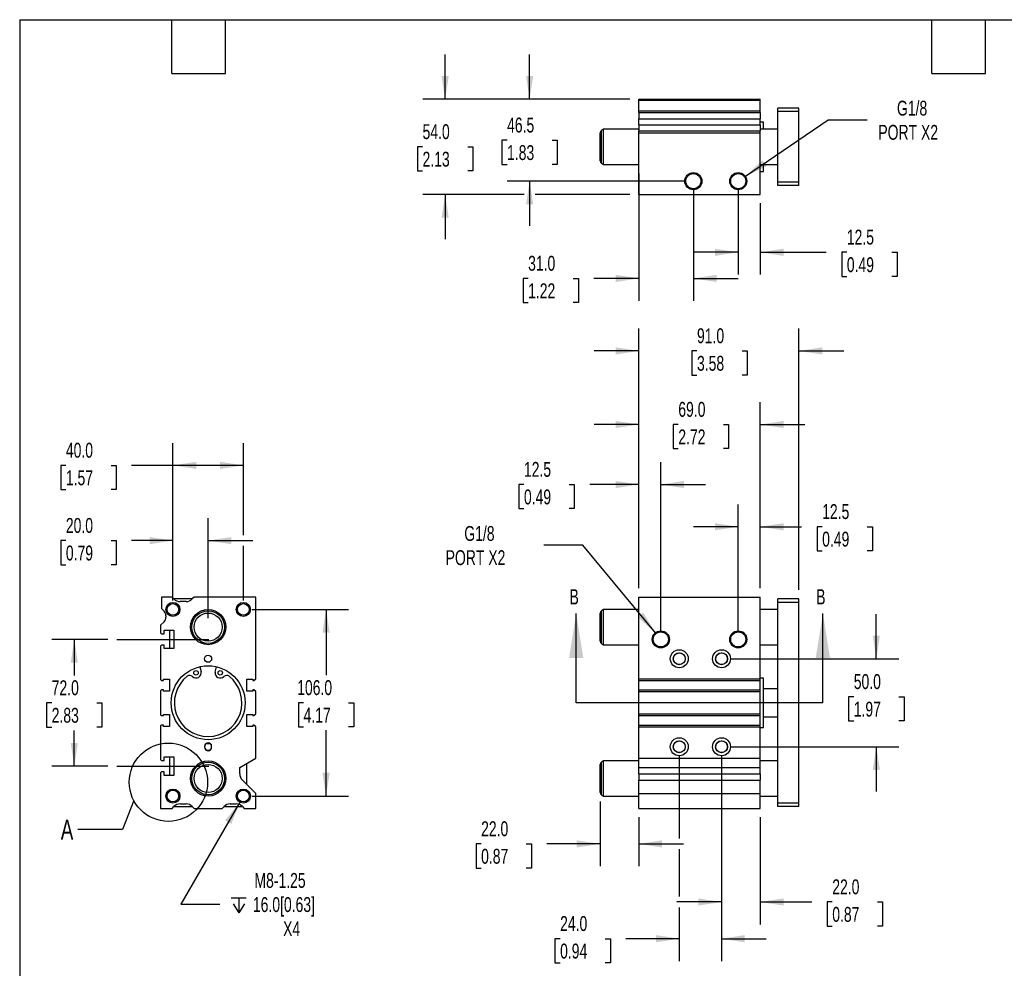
# Model space of a CAD drawing. Header units: millimetres. Extents: x 25 to 1092, y 25 to 838.
# Tile 2 of 5: x 25 to 585, y 299 to 838. Entities that reach past the tile are written whole.
import ezdxf

# ---------------------------------------------------------------- set-up
doc = ezdxf.new("R2010")
doc.units = ezdxf.units.MM
doc.header["$LTSCALE"] = 4
doc.linetypes.add('SLD-Center', pattern=[19.05, 15.24, -1.27, 1.27, -1.27])
doc.linetypes.add('SLD-Solid', pattern=[0])
doc.layers.add('CENTER', color=40, linetype='SLD-Center')
doc.layers.add('DIMENSIONS', color=140, linetype='SLD-Solid', lineweight=25)
doc.layers.add('TEXT', color=140, linetype='SLD-Solid', lineweight=25)
doc.styles.add('SLDTEXTSTYLE0', font='TXT', dxfattribs={"width": 0.7})
doc.dimstyles.new('SLDDIMSTYLE0', dxfattribs={"dimtxt": 8.632031, "dimasz": 13.208, "dimexe": 0, "dimexo": 0.0625, "dimgap": 2.158008, "dimtad": 0, "dimtih": 1, "dimtoh": 1, "dimrnd": 1e-09, "dimzin": 12, "dimdsep": 46, "dimtxsty": 'SLDTEXTSTYLE0', "dimsah": 1, "dimcen": 0.09, "dimadec": 0, "dimazin": 3, "dimtfac": 1, "dimtmove": 0, "dimatfit": 0, "dimfxl": 0, "dimfrac": 2, "dimtolj": 1, "dimtzin": 12, "dimarcsym": 0})
doc.dimstyles.new('SLDDIMSTYLE1', dxfattribs={"dimtxt": 8.632031, "dimasz": 13.208, "dimexe": 0, "dimexo": 0.0625, "dimgap": 2.158008, "dimtad": 0, "dimtih": 1, "dimtoh": 1, "dimrnd": 1e-09, "dimzin": 12, "dimdsep": 46, "dimtxsty": 'SLDTEXTSTYLE0', "dimsah": 1, "dimcen": 0, "dimadec": 0, "dimazin": 3, "dimtfac": 1, "dimtofl": 0, "dimtmove": 0, "dimatfit": 3, "dimfxl": 0, "dimfrac": 2, "dimtolj": 1, "dimtzin": 12, "dimarcsym": 0})
doc.dimstyles.new('SLDDIMSTYLE2', dxfattribs={"dimtxt": 8.632031, "dimasz": 13.208, "dimexe": 0, "dimexo": 0.0625, "dimgap": 2.158008, "dimtad": 0, "dimtih": 1, "dimtoh": 1, "dimrnd": 1e-09, "dimzin": 4, "dimdsep": 46, "dimtxsty": 'SLDTEXTSTYLE0', "dimsah": 1, "dimcen": 0.09, "dimadec": 0, "dimazin": 1, "dimtfac": 1, "dimtmove": 0, "dimatfit": 0, "dimfxl": 0, "dimfrac": 2, "dimtolj": 1, "dimtzin": 12, "dimarcsym": 0})
doc.dimstyles.new('SLDDIMSTYLE3', dxfattribs={"dimtxt": 8.632031, "dimasz": 13.208, "dimexe": 0, "dimexo": 0.0625, "dimgap": 2.158008, "dimtad": 0, "dimtih": 1, "dimtoh": 1, "dimrnd": 1e-09, "dimzin": 4, "dimdsep": 46, "dimtxsty": 'SLDTEXTSTYLE0', "dimsah": 1, "dimcen": 0.09, "dimadec": 0, "dimazin": 1, "dimtfac": 1, "dimtofl": 0, "dimtmove": 0, "dimatfit": 3, "dimfxl": 0, "dimfrac": 2, "dimtolj": 1, "dimtzin": 12, "dimarcsym": 0})
doc.dimstyles.new('SLDDIMSTYLE5', dxfattribs={"dimtxt": 0.18, "dimasz": 13.208, "dimexe": 0, "dimexo": 0.0625, "dimgap": 0, "dimtad": 0, "dimtih": 1, "dimtoh": 1, "dimdec": 0, "dimrnd": 1e-09, "dimzin": 0, "dimdsep": 46, "dimtxsty": 'Standard', "dimblk1": 'NONE', "dimblk2": 'NONE', "dimsah": 1, "dimcen": 0.09, "dimadec": 0, "dimazin": 0, "dimtfac": 13.208, "dimtdec": 0, "dimtofl": 0, "dimtmove": 0, "dimatfit": 3, "dimldrblk": 'NONE', "dimfxl": 0, "dimfrac": 2, "dimtolj": 1, "dimtzin": 0, "dimarcsym": 0})

# ---------------------------------------------------------------- blocks, each defined once
blk = doc.blocks.new('_D')
at = {"layer": 'DIMENSIONS'}
for p, q in [((377.08, 515.19), (377.08, 586.81)), ((389.58, 491.19), (389.58, 586.81)), ((311.84, 574.11), (308.94, 574.11)), ((308.94, 574.11), (308.94, 560.4)), ((337.49, 574.11), (340.39, 574.11)), ((340.39, 574.11), (340.39, 560.4)), ((377.08, 574.11), (349.18, 574.11)), ((389.58, 574.11), (414.98, 574.11)), ((308.94, 560.4), (311.84, 560.4)), ((340.39, 560.4), (337.49, 560.4))]:
    blk.add_line(p, q, dxfattribs=at)
for points in [[(377.08, 574.11), (363.87, 576.15), (363.87, 572.08)], [(389.58, 574.11), (402.79, 572.08), (402.79, 576.15)]]:
    blk.add_solid(points, dxfattribs=at)
at = {"layer": 'DIMENSIONS', "char_height": 8.467, "attachment_point": 1, "style": 'SLDTEXTSTYLE0'}
for s, insert in [('12.5', (311.84, 586.96)), ('0.49', (311.84, 571.31))]:
    blk.add_mtext(s, dxfattribs=dict(at, insert=insert))
blk = doc.blocks.new('_D_1')
at = {"layer": 'DIMENSIONS'}
for p, q in [((345.34, 539.61), (323.11, 539.61)), ((386.48, 489.86), (345.34, 539.61))]:
    blk.add_line(p, q, dxfattribs=at)
blk.add_solid([(386.48, 489.86), (379.63, 501.34), (376.5, 498.74)], dxfattribs=at)
at = {"layer": 'DIMENSIONS', "char_height": 8.467, "attachment_point": 1, "style": 'SLDTEXTSTYLE0'}
for s, insert in [('G1/8', (277.95, 550.52)), ('PORT X2', (267.37, 536.8))]:
    blk.add_mtext(s, dxfattribs=dict(at, insert=insert))
blk = doc.blocks.new('_D_2')
at = {"layer": 'DIMENSIONS'}
for p, q in [((433.58, 491.19), (433.58, 562.81)), ((446.08, 515.19), (446.08, 562.81)), ((433.58, 550.11), (408.18, 550.11)), ((446.08, 550.11), (469.55, 550.11)), ((481.24, 550.11), (478.34, 550.11)), ((478.34, 550.11), (478.34, 536.4)), ((506.89, 550.11), (509.79, 550.11)), ((509.79, 550.11), (509.79, 536.4)), ((478.34, 536.4), (481.24, 536.4)), ((509.79, 536.4), (506.89, 536.4))]:
    blk.add_line(p, q, dxfattribs=at)
for points in [[(433.58, 550.11), (420.37, 552.15), (420.37, 548.08)], [(446.08, 550.11), (459.29, 548.08), (459.29, 552.15)]]:
    blk.add_solid(points, dxfattribs=at)
at = {"layer": 'DIMENSIONS', "char_height": 8.467, "attachment_point": 1, "style": 'SLDTEXTSTYLE0'}
for s, insert in [('12.5', (481.24, 562.96)), ('0.49', (481.24, 547.31))]:
    blk.add_mtext(s, dxfattribs=dict(at, insert=insert))
blk = doc.blocks.new('_D_3')
at = {"layer": 'DIMENSIONS'}
for p, q in [((377.08, 515.19), (377.08, 620.9)), ((446.08, 515.19), (446.08, 620.9)), ((377.08, 608.2), (351.68, 608.2)), ((399.53, 608.2), (396.63, 608.2)), ((396.63, 608.2), (396.63, 594.48)), ((425.18, 608.2), (428.08, 608.2)), ((428.08, 608.2), (428.08, 594.48)), ((446.08, 608.2), (471.48, 608.2)), ((396.63, 594.48), (399.53, 594.48)), ((428.08, 594.48), (425.18, 594.48))]:
    blk.add_line(p, q, dxfattribs=at)
for points in [[(377.08, 608.2), (363.87, 610.23), (363.87, 606.17)], [(446.08, 608.2), (459.29, 606.17), (459.29, 610.23)]]:
    blk.add_solid(points, dxfattribs=at)
at = {"layer": 'DIMENSIONS', "char_height": 8.467, "attachment_point": 1, "style": 'SLDTEXTSTYLE0'}
for s, insert in [('69.0', (399.53, 621.04)), ('2.72', (399.53, 605.39))]:
    blk.add_mtext(s, dxfattribs=dict(at, insert=insert))
blk = doc.blocks.new('_D_4')
at = {"layer": 'DIMENSIONS'}
for p, q in [((377.08, 515.19), (377.08, 662.71)), ((468.08, 514.19), (468.08, 662.71)), ((377.08, 650.01), (351.68, 650.01)), ((410.14, 650.01), (407.24, 650.01)), ((407.24, 650.01), (407.24, 636.29)), ((435.79, 650.01), (438.69, 650.01)), ((438.69, 650.01), (438.69, 636.29)), ((468.08, 650.01), (493.48, 650.01)), ((407.24, 636.29), (410.14, 636.29)), ((438.69, 636.29), (435.79, 636.29))]:
    blk.add_line(p, q, dxfattribs=at)
for points in [[(377.08, 650.01), (363.87, 652.05), (363.87, 647.98)], [(468.08, 650.01), (481.29, 647.98), (481.29, 652.05)]]:
    blk.add_solid(points, dxfattribs=at)
at = {"layer": 'DIMENSIONS', "char_height": 8.467, "attachment_point": 1, "style": 'SLDTEXTSTYLE0'}
for s, insert in [('91.0', (410.14, 662.86)), ('3.58', (410.14, 647.21))]:
    blk.add_mtext(s, dxfattribs=dict(at, insert=insert))
blk = doc.blocks.new('_D_5')
at = {"layer": 'DIMENSIONS'}
for p, q in [((355.08, 394.06), (355.08, 357.23)), ((377.08, 385.03), (377.08, 357.23)), ((287.51, 369.93), (284.61, 369.93)), ((284.61, 369.93), (284.61, 356.21)), ((313.16, 369.93), (316.06, 369.93)), ((316.06, 369.93), (316.06, 356.21)), ((355.08, 369.93), (324.86, 369.93)), ((377.08, 369.93), (402.48, 369.93)), ((284.61, 356.21), (287.51, 356.21)), ((316.06, 356.21), (313.16, 356.21))]:
    blk.add_line(p, q, dxfattribs=at)
for points in [[(355.08, 369.93), (341.87, 371.96), (341.87, 367.9)], [(377.08, 369.93), (390.29, 367.9), (390.29, 371.96)]]:
    blk.add_solid(points, dxfattribs=at)
at = {"layer": 'DIMENSIONS', "char_height": 8.467, "attachment_point": 1, "style": 'SLDTEXTSTYLE0'}
for s, insert in [('22.0', (287.51, 382.77)), ('0.87', (287.51, 367.12))]:
    blk.add_mtext(s, dxfattribs=dict(at, insert=insert))
blk = doc.blocks.new('_D_6')
at = {"layer": 'DIMENSIONS'}
for p, q in [((400.08, 420.03), (400.08, 372.98)), ((424.08, 420.03), (424.08, 303.37)), ((400.08, 366.88), (400.08, 339.97)), ((400.08, 333.87), (400.08, 303.37)), ((332.38, 316.07), (329.48, 316.07)), ((329.48, 316.07), (329.48, 302.36)), ((358.03, 316.07), (360.93, 316.07)), ((360.93, 316.07), (360.93, 302.36)), ((400.08, 316.07), (369.72, 316.07)), ((424.08, 316.07), (449.48, 316.07)), ((329.48, 302.36), (332.38, 302.36)), ((360.93, 302.36), (358.03, 302.36))]:
    blk.add_line(p, q, dxfattribs=at)
for points in [[(400.08, 316.07), (386.87, 318.11), (386.87, 314.04)], [(424.08, 316.07), (437.29, 314.04), (437.29, 318.11)]]:
    blk.add_solid(points, dxfattribs=at)
at = {"layer": 'DIMENSIONS', "char_height": 8.467, "attachment_point": 1, "style": 'SLDTEXTSTYLE0'}
for s, insert in [('24.0', (332.38, 328.92)), ('0.94', (332.38, 313.27))]:
    blk.add_mtext(s, dxfattribs=dict(at, insert=insert))
blk = doc.blocks.new('_D_7')
at = {"layer": 'DIMENSIONS'}
for p, q in [((424.08, 420.03), (424.08, 324.22)), ((446.08, 385.03), (446.08, 324.22)), ((424.08, 336.92), (398.68, 336.92)), ((446.08, 336.92), (475.28, 336.92)), ((486.98, 336.92), (484.08, 336.92)), ((484.08, 336.92), (484.08, 323.2)), ((512.63, 336.92), (515.53, 336.92)), ((515.53, 336.92), (515.53, 323.2)), ((484.08, 323.2), (486.98, 323.2)), ((515.53, 323.2), (512.63, 323.2))]:
    blk.add_line(p, q, dxfattribs=at)
for points in [[(424.08, 336.92), (410.87, 338.95), (410.87, 334.89)], [(446.08, 336.92), (459.29, 334.89), (459.29, 338.95)]]:
    blk.add_solid(points, dxfattribs=at)
at = {"layer": 'DIMENSIONS', "char_height": 8.467, "attachment_point": 1, "style": 'SLDTEXTSTYLE0'}
for s, insert in [('22.0', (486.98, 349.77)), ('0.87', (486.98, 334.12))]:
    blk.add_mtext(s, dxfattribs=dict(at, insert=insert))
blk = doc.blocks.new('_D_8')
at = {"layer": 'DIMENSIONS'}
for p, q in [((512.01, 475.11), (512.01, 500.51)), ((429.16, 475.11), (524.71, 475.11)), ((499.19, 453.52), (496.29, 453.52)), ((496.29, 453.52), (496.29, 439.8)), ((524.84, 453.52), (527.74, 453.52)), ((527.74, 453.52), (527.74, 439.8)), ((496.29, 439.8), (499.19, 439.8)), ((527.74, 439.8), (524.84, 439.8)), ((429.16, 425.11), (524.71, 425.11)), ((512.01, 425.11), (512.01, 399.71))]:
    blk.add_line(p, q, dxfattribs=at)
for points in [[(512.01, 475.11), (514.04, 488.32), (509.98, 488.32)], [(512.01, 425.11), (509.98, 411.91), (514.04, 411.91)]]:
    blk.add_solid(points, dxfattribs=at)
at = {"layer": 'DIMENSIONS', "char_height": 8.467, "attachment_point": 1, "style": 'SLDTEXTSTYLE0'}
for s, insert in [('50.0', (499.19, 466.37)), ('1.97', (499.19, 450.72))]:
    blk.add_mtext(s, dxfattribs=dict(at, insert=insert))
blk = doc.blocks.new('_D_18')
at = {"layer": 'DIMENSIONS'}
for p, q in [((377.08, 750.89), (377.08, 678.51)), ((408.08, 741.39), (408.08, 678.51)), ((314.2, 691.21), (311.31, 691.21)), ((311.31, 691.21), (311.31, 677.49)), ((339.85, 691.21), (342.75, 691.21)), ((342.75, 691.21), (342.75, 677.49)), ((377.08, 691.21), (351.55, 691.21)), ((408.08, 691.21), (433.48, 691.21)), ((311.31, 677.49), (314.2, 677.49)), ((342.75, 677.49), (339.85, 677.49))]:
    blk.add_line(p, q, dxfattribs=at)
for points in [[(377.08, 691.21), (363.87, 693.24), (363.87, 689.17)], [(408.08, 691.21), (421.29, 689.17), (421.29, 693.24)]]:
    blk.add_solid(points, dxfattribs=at)
at = {"layer": 'DIMENSIONS', "char_height": 8.467, "attachment_point": 1, "style": 'SLDTEXTSTYLE0'}
for s, insert in [('31.0', (314.2, 704.05)), ('1.22', (314.2, 688.4))]:
    blk.add_mtext(s, dxfattribs=dict(at, insert=insert))
blk = doc.blocks.new('_D_19')
at = {"layer": 'DIMENSIONS'}
for p, q in [((433.58, 741.39), (433.58, 693.34)), ((446.08, 733.89), (446.08, 693.34)), ((433.58, 706.04), (408.18, 706.04)), ((446.08, 706.04), (483.56, 706.04)), ((495.25, 706.04), (492.36, 706.04)), ((492.36, 706.04), (492.36, 692.32)), ((520.9, 706.04), (523.8, 706.04)), ((523.8, 706.04), (523.8, 692.32)), ((492.36, 692.32), (495.25, 692.32)), ((523.8, 692.32), (520.9, 692.32))]:
    blk.add_line(p, q, dxfattribs=at)
for points in [[(433.58, 706.04), (420.37, 708.07), (420.37, 704.01)], [(446.08, 706.04), (459.29, 704.01), (459.29, 708.07)]]:
    blk.add_solid(points, dxfattribs=at)
at = {"layer": 'DIMENSIONS', "char_height": 8.467, "attachment_point": 1, "style": 'SLDTEXTSTYLE0'}
for s, insert in [('12.5', (495.25, 718.89)), ('0.49', (495.25, 703.24))]:
    blk.add_mtext(s, dxfattribs=dict(at, insert=insert))
blk = doc.blocks.new('_D_20')
at = {"layer": 'DIMENSIONS'}
for p, q in [((437.6, 749.21), (484.59, 781.26)), ((484.59, 781.26), (506.81, 781.26))]:
    blk.add_line(p, q, dxfattribs=at)
blk.add_solid([(437.6, 749.21), (449.65, 754.97), (447.36, 758.33)], dxfattribs=at)
at = {"layer": 'DIMENSIONS', "char_height": 8.467, "attachment_point": 1, "style": 'SLDTEXTSTYLE0'}
for s, insert in [('G1/8', (523.74, 792.17)), ('PORT X2', (513.16, 778.45))]:
    blk.add_mtext(s, dxfattribs=dict(at, insert=insert))
blk = doc.blocks.new('_D_21')
at = {"layer": 'DIMENSIONS'}
for p, q in [((315.08, 792.97), (315.08, 818.37)), ((372, 792.97), (302.38, 792.97)), ((302.25, 769.72), (299.36, 769.72)), ((299.36, 769.72), (299.36, 756)), ((327.9, 769.72), (330.8, 769.72)), ((330.8, 769.72), (330.8, 756)), ((299.36, 756), (302.25, 756)), ((330.8, 756), (327.9, 756)), ((403, 746.47), (302.38, 746.47)), ((315.08, 746.47), (315.08, 721.07))]:
    blk.add_line(p, q, dxfattribs=at)
for points in [[(315.08, 792.97), (317.11, 806.18), (313.05, 806.18)], [(315.08, 746.47), (313.05, 733.26), (317.11, 733.26)]]:
    blk.add_solid(points, dxfattribs=at)
at = {"layer": 'DIMENSIONS', "char_height": 8.467, "attachment_point": 1, "style": 'SLDTEXTSTYLE0'}
for s, insert in [('46.5', (302.25, 782.57)), ('1.83', (302.25, 766.92))]:
    blk.add_mtext(s, dxfattribs=dict(at, insert=insert))
blk = doc.blocks.new('_D_22')
at = {"layer": 'DIMENSIONS'}
for p, q in [((267.08, 792.97), (267.08, 818.37)), ((372, 792.97), (254.38, 792.97)), ((254.25, 765.97), (251.36, 765.97)), ((251.36, 765.97), (251.36, 752.25)), ((279.9, 765.97), (282.8, 765.97)), ((282.8, 765.97), (282.8, 752.25)), ((251.36, 752.25), (254.25, 752.25)), ((282.8, 752.25), (279.9, 752.25)), ((312.03, 738.97), (254.38, 738.97)), ((267.08, 738.97), (267.08, 713.57)), ((372, 738.97), (318.13, 738.97))]:
    blk.add_line(p, q, dxfattribs=at)
for points in [[(267.08, 792.97), (269.11, 806.18), (265.05, 806.18)], [(267.08, 738.97), (265.05, 725.76), (269.11, 725.76)]]:
    blk.add_solid(points, dxfattribs=at)
at = {"layer": 'DIMENSIONS', "char_height": 8.467, "attachment_point": 1, "style": 'SLDTEXTSTYLE0'}
for s, insert in [('54.0', (254.25, 778.82)), ('2.13', (254.25, 763.17))]:
    blk.add_mtext(s, dxfattribs=dict(at, insert=insert))
blk = doc.blocks.new('_D_26')
at = {"layer": 'DIMENSIONS'}
for p, q in [((75.47, 486.11), (43.7, 486.11)), ((56.4, 486.11), (56.4, 465.69)), ((43.57, 450.03), (40.67, 450.03)), ((40.67, 450.03), (40.67, 436.32)), ((69.22, 450.03), (72.12, 450.03)), ((72.12, 450.03), (72.12, 436.32)), ((40.67, 436.32), (43.57, 436.32)), ((72.12, 436.32), (69.22, 436.32)), ((56.4, 414.11), (56.4, 434.38)), ((75.47, 414.11), (43.7, 414.11))]:
    blk.add_line(p, q, dxfattribs=at)
for points in [[(56.4, 486.11), (54.37, 472.91), (58.43, 472.91)], [(56.4, 414.11), (58.43, 427.32), (54.37, 427.32)]]:
    blk.add_solid(points, dxfattribs=at)
at = {"layer": 'DIMENSIONS', "char_height": 8.467, "attachment_point": 1, "style": 'SLDTEXTSTYLE0'}
for s, insert in [('72.0', (43.57, 462.88)), ('2.83', (43.57, 447.23))]:
    blk.add_mtext(s, dxfattribs=dict(at, insert=insert))
blk = doc.blocks.new('_D_27')
at = {"layer": 'DIMENSIONS'}
for p, q in [((112.45, 508.19), (112.45, 554.93)), ((132.45, 498.19), (132.45, 554.93)), ((51.63, 542.23), (48.73, 542.23)), ((48.73, 542.23), (48.73, 528.51)), ((77.28, 542.23), (80.18, 542.23)), ((80.18, 542.23), (80.18, 528.51)), ((112.45, 542.23), (88.98, 542.23)), ((132.45, 542.23), (157.85, 542.23)), ((48.73, 528.51), (51.63, 528.51)), ((80.18, 528.51), (77.28, 528.51))]:
    blk.add_line(p, q, dxfattribs=at)
for points in [[(112.45, 542.23), (99.24, 544.27), (99.24, 540.2)], [(132.45, 542.23), (145.65, 540.2), (145.65, 544.27)]]:
    blk.add_solid(points, dxfattribs=at)
at = {"layer": 'DIMENSIONS', "char_height": 8.467, "attachment_point": 1, "style": 'SLDTEXTSTYLE0'}
for s, insert in [('20.0', (51.63, 555.08)), ('0.79', (51.63, 539.43))]:
    blk.add_mtext(s, dxfattribs=dict(at, insert=insert))
blk = doc.blocks.new('_D_28')
at = {"layer": 'DIMENSIONS'}
for p, q in [((112.45, 508.19), (112.45, 597.68)), ((152.45, 545.28), (152.45, 597.68)), ((51.63, 584.98), (48.73, 584.98)), ((48.73, 584.98), (48.73, 571.26)), ((77.28, 584.98), (80.18, 584.98)), ((80.18, 584.98), (80.18, 571.26)), ((112.45, 584.98), (88.98, 584.98)), ((152.45, 584.98), (112.45, 584.98)), ((48.73, 571.26), (51.63, 571.26)), ((80.18, 571.26), (77.28, 571.26)), ((152.45, 508.19), (152.45, 539.19))]:
    blk.add_line(p, q, dxfattribs=at)
for points in [[(112.45, 584.98), (125.65, 582.95), (125.65, 587.01)], [(152.45, 584.98), (139.24, 587.01), (139.24, 582.95)]]:
    blk.add_solid(points, dxfattribs=at)
at = {"layer": 'DIMENSIONS', "char_height": 8.467, "attachment_point": 1, "style": 'SLDTEXTSTYLE0'}
for s, insert in [('40.0', (51.63, 597.83)), ('1.57', (51.63, 582.17))]:
    blk.add_mtext(s, dxfattribs=dict(at, insert=insert))
blk = doc.blocks.new('_D_29')
at = {"layer": 'DIMENSIONS'}
for p, q in [((157.53, 503.11), (212.15, 503.11)), ((199.45, 503.11), (199.45, 465.77)), ((186.62, 450.11), (183.72, 450.11)), ((183.72, 450.11), (183.72, 436.4)), ((212.27, 450.11), (215.17, 450.11)), ((215.17, 450.11), (215.17, 436.4)), ((183.72, 436.4), (186.62, 436.4)), ((215.17, 436.4), (212.27, 436.4)), ((199.45, 397.11), (199.45, 434.46)), ((157.53, 397.11), (212.15, 397.11))]:
    blk.add_line(p, q, dxfattribs=at)
for points in [[(199.45, 503.11), (197.41, 489.91), (201.48, 489.91)], [(199.45, 397.11), (201.48, 410.32), (197.41, 410.32)]]:
    blk.add_solid(points, dxfattribs=at)
at = {"layer": 'DIMENSIONS', "char_height": 8.467, "attachment_point": 1, "style": 'SLDTEXTSTYLE0'}
for s, insert in [('106.0', (183.03, 462.96)), ('4.17', (186.62, 447.31))]:
    blk.add_mtext(s, dxfattribs=dict(at, insert=insert))
blk = doc.blocks.new('SW_SYMBOL_HOLE_DEPTH')
at = {"layer": 'DIMENSIONS', "color": 0}
for p, q in [((0, 3500), (3200, 3500)), ((400, 2220), (1600, 300)), ((1600, 3500), (1600, 300)), ((2800, 2220), (1600, 300))]:
    blk.add_line(p, q, dxfattribs=at)
blk = doc.blocks.new('_D_30')
at = {"layer": 'DIMENSIONS'}
for p, q in [((150.45, 393.65), (116.96, 335.65)), ((116.96, 335.65), (139.18, 335.65))]:
    blk.add_line(p, q, dxfattribs=at)
blk.add_solid([(150.45, 393.65), (142.08, 383.23), (145.6, 381.2)], dxfattribs=at)
at = {"layer": 'DIMENSIONS', "xscale": 0.002688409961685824, "yscale": 0.002688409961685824, "zscale": 0.002688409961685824}
blk.add_blockref('SW_SYMBOL_HOLE_DEPTH', (145.53, 329.93), dxfattribs=at)
at = {"layer": 'DIMENSIONS', "char_height": 8.467, "attachment_point": 1, "style": 'SLDTEXTSTYLE0'}
for s, insert in [('M8-1.25', (158.75, 353.42)), ('16.0[0.63]', (157.88, 339.7)), ('X4', (175.03, 325.98))]:
    blk.add_mtext(s, dxfattribs=dict(at, insert=insert))
blk = doc.blocks.new('_None')

msp = doc.modelspace()

# ---------------------------------------------------------------- linework, layer by layer
for p, q in [((377.079, 792.97), (446.079, 792.97)), ((377.079, 792.47), (377.079, 792.97)), ((377.079, 792.47), (446.079, 792.47)), ((377.079, 786.47), (377.079, 792.47)), ((446.079, 792.47), (446.079, 792.97)), ((446.079, 786.47), (446.079, 792.47)), ((377.079, 786.47), (446.079, 786.47)), ((377.079, 785.435), (377.079, 786.47)), ((377.079, 785.435), (446.079, 785.435)), ((377.079, 785.435), (377.079, 781.899)), ((446.079, 785.435), (446.079, 786.47)), ((446.079, 785.435), (446.079, 781.899)), ((468.079, 787.97), (456.079, 787.97)), ((456.079, 785.97), (456.079, 787.97)), ((468.079, 785.97), (456.079, 785.97)), ((456.079, 745.97), (456.079, 785.97)), ((468.079, 785.97), (468.079, 787.97)), ((468.079, 745.97), (468.079, 785.97)), ((377.079, 781.899), (446.079, 781.899)), ((377.079, 778.542), (377.079, 781.899)), ((377.079, 778.542), (446.079, 778.542)), ((377.079, 778.542), (377.079, 775.006)), ((446.079, 778.542), (446.079, 781.899)), ((447.829, 779.97), (446.079, 779.97)), ((446.079, 778.542), (446.079, 775.006)), ((447.829, 775.97), (447.829, 779.97)), ((355.079, 757.991), (355.079, 773.95)), ((357.079, 775.97), (355.829, 775.249)), ((355.829, 756.692), (355.829, 775.249)), ((377.079, 775.97), (357.079, 775.97)), ((357.079, 755.97), (357.079, 775.97)), ((377.079, 775.006), (446.079, 775.006)), ((377.079, 773.97), (377.079, 775.006)), ((377.079, 773.97), (446.079, 773.97)), ((377.079, 738.97), (377.079, 773.97)), ((456.079, 775.97), (446.079, 775.97)), ((446.079, 773.97), (446.079, 775.006)), ((446.079, 738.97), (446.079, 773.97)), ((355.829, 756.692), (357.079, 755.97)), ((357.079, 755.97), (377.079, 755.97)), ((446.079, 755.97), (456.079, 755.97)), ((447.829, 751.97), (447.829, 755.97)), ((446.079, 751.97), (447.829, 751.97)), ((468.079, 745.97), (456.079, 745.97)), ((456.079, 743.97), (456.079, 745.97)), ((468.079, 743.97), (456.079, 743.97)), ((468.079, 743.97), (468.079, 745.97)), ((377.079, 738.97), (446.079, 738.97)), ((105.946, 510.114), (105.946, 503.614)), ((111.946, 510.114), (105.946, 510.114)), ((112.981, 509.079), (111.946, 510.114)), ((123.446, 509.114), (112.946, 509.114)), ((124.446, 510.114), (123.41, 509.079)), ((159.446, 510.114), (124.446, 510.114)), ((159.446, 463.794), (159.446, 510.114)), ((377.079, 463.794), (377.079, 510.114)), ((377.079, 510.114), (446.079, 510.114)), ((446.079, 463.794), (446.079, 510.114)), ((468.079, 509.114), (456.079, 509.114)), ((456.079, 507.114), (456.079, 509.114)), ((468.079, 507.114), (468.079, 509.114)), ((105.946, 503.614), (107.41, 502.15)), ((119.875, 507.614), (116.517, 507.614)), ((468.079, 507.114), (456.079, 507.114)), ((456.079, 393.114), (456.079, 507.114)), ((468.079, 393.114), (468.079, 507.114)), ((108.446, 499.464), (108.446, 498.764)), ((355.079, 493.114), (355.079, 501.094)), ((357.079, 503.114), (355.829, 502.393)), ((355.829, 493.114), (355.829, 502.393)), ((377.079, 503.114), (357.079, 503.114)), ((357.079, 493.114), (357.079, 503.114)), ((456.079, 503.114), (446.079, 503.114)), ((107.41, 496.079), (105.446, 494.114)), ((105.446, 494.114), (105.446, 489.864)), ((355.079, 485.135), (355.079, 493.114)), ((355.829, 483.836), (355.829, 493.114)), ((357.079, 483.114), (357.079, 493.114)), ((105.446, 489.864), (105.946, 489.364)), ((105.946, 489.364), (107.446, 489.364)), ((107.446, 491.364), (112.946, 491.364)), ((107.446, 489.364), (107.446, 491.364)), ((110.446, 491.364), (110.446, 480.864)), ((112.946, 491.364), (112.946, 480.864)), ((105.946, 482.864), (105.446, 482.364)), ((105.446, 482.364), (105.446, 463.294)), ((107.446, 482.864), (105.946, 482.864)), ((107.446, 480.864), (107.446, 482.864)), ((355.829, 483.836), (357.079, 483.114)), ((357.079, 483.114), (377.079, 483.114)), ((446.079, 483.114), (456.079, 483.114)), ((112.946, 480.864), (107.446, 480.864)), ((127.645, 470.558), (128.432, 467.814)), ((136.394, 467.44), (137.285, 470.549)), ((105.446, 463.294), (105.946, 462.794)), ((105.946, 462.794), (107.096, 462.794)), ((107.096, 463.514), (110.446, 463.514)), ((107.096, 462.794), (107.096, 463.514)), ((110.446, 463.514), (110.446, 456.714)), ((154.446, 463.514), (157.796, 463.514)), ((154.446, 456.714), (154.446, 463.514)), ((157.796, 463.514), (157.796, 462.794)), ((157.796, 462.794), (158.446, 462.794)), ((158.446, 462.794), (159.446, 463.794)), ((377.079, 463.794), (446.079, 463.794)), ((377.079, 462.794), (377.079, 463.794)), ((377.079, 462.794), (446.079, 462.794)), ((377.079, 457.444), (377.079, 462.794)), ((447.829, 464.114), (446.079, 464.114)), ((446.079, 462.794), (446.079, 463.794)), ((446.079, 457.444), (446.079, 462.794)), ((447.829, 436.114), (447.829, 464.114)), ((105.946, 457.444), (105.446, 456.944)), ((105.446, 456.944), (105.446, 443.284)), ((107.096, 457.444), (105.946, 457.444)), ((107.096, 456.714), (107.096, 457.444)), ((110.446, 456.714), (107.096, 456.714)), ((157.796, 456.714), (154.446, 456.714)), ((157.796, 457.444), (157.796, 456.714)), ((158.446, 457.444), (157.796, 457.444)), ((159.446, 456.444), (158.446, 457.444)), ((159.446, 443.784), (159.446, 456.444)), ((377.079, 457.444), (446.079, 457.444)), ((377.079, 456.444), (377.079, 457.444)), ((377.079, 443.784), (377.079, 456.444)), ((377.079, 456.444), (446.079, 456.444)), ((446.079, 456.444), (446.079, 457.444)), ((446.079, 443.784), (446.079, 456.444)), ((456.079, 458.114), (447.829, 458.114)), ((105.446, 443.284), (105.946, 442.784)), ((105.946, 442.784), (107.096, 442.784)), ((107.096, 443.514), (110.446, 443.514)), ((107.096, 442.784), (107.096, 443.514)), ((110.446, 443.514), (110.446, 436.714)), ((154.446, 443.514), (157.796, 443.514)), ((154.446, 436.714), (154.446, 443.514)), ((157.796, 443.514), (157.796, 442.784)), ((157.796, 442.784), (158.446, 442.784)), ((158.446, 442.784), (159.446, 443.784)), ((377.079, 442.784), (377.079, 443.784)), ((377.079, 443.784), (446.079, 443.784)), ((377.079, 442.784), (446.079, 442.784)), ((377.079, 437.434), (377.079, 442.784)), ((446.079, 442.784), (446.079, 443.784)), ((446.079, 437.434), (446.079, 442.784)), ((447.829, 442.114), (456.079, 442.114)), ((105.946, 437.434), (105.446, 436.934)), ((105.446, 436.934), (105.446, 417.864)), ((107.096, 437.434), (105.946, 437.434)), ((107.096, 436.714), (107.096, 437.434)), ((110.446, 436.714), (107.096, 436.714)), ((157.796, 436.714), (154.446, 436.714)), ((157.796, 437.434), (157.796, 436.714)), ((158.446, 437.434), (157.796, 437.434)), ((159.446, 436.434), (158.446, 437.434)), ((159.446, 418.614), (159.446, 436.434)), ((377.079, 437.434), (446.079, 437.434)), ((377.079, 436.434), (377.079, 437.434)), ((377.079, 436.434), (446.079, 436.434)), ((377.079, 418.614), (377.079, 436.434)), ((446.079, 436.434), (446.079, 437.434)), ((446.079, 418.614), (446.079, 436.434)), ((446.079, 436.114), (447.829, 436.114)), ((130.446, 425.364), (130.446, 424.864)), ((134.446, 424.864), (134.446, 425.364)), ((105.446, 417.864), (105.946, 417.364)), ((105.946, 417.364), (107.446, 417.364)), ((107.446, 419.364), (112.946, 419.364)), ((107.446, 417.364), (107.446, 419.364)), ((110.446, 419.364), (110.446, 408.864)), ((112.946, 419.364), (112.946, 408.864)), ((150.446, 413.418), (159.446, 418.614)), ((154.446, 403.614), (154.446, 415.728)), ((355.079, 407.114), (355.079, 415.094)), ((357.079, 417.114), (355.829, 416.393)), ((355.829, 407.114), (355.829, 416.393)), ((377.079, 417.114), (357.079, 417.114)), ((357.079, 407.114), (357.079, 417.114)), ((377.079, 418.614), (446.079, 418.614)), ((377.079, 413.418), (377.079, 418.614)), ((446.079, 413.418), (446.079, 418.614)), ((456.079, 417.114), (446.079, 417.114)), ((105.946, 410.864), (105.446, 410.364)), ((105.446, 410.364), (105.446, 390.114)), ((107.446, 410.864), (105.946, 410.864)), ((107.446, 408.864), (107.446, 410.864)), ((112.946, 408.864), (107.446, 408.864)), ((150.446, 409.685), (150.446, 413.418)), ((377.079, 413.418), (446.079, 413.418)), ((377.079, 409.685), (377.079, 413.418)), ((377.079, 409.685), (446.079, 409.685)), ((377.079, 409.685), (377.079, 406.15)), ((446.079, 409.685), (446.079, 413.418)), ((446.079, 409.685), (446.079, 406.15)), ((159.446, 398.614), (151.91, 406.15)), ((355.079, 399.135), (355.079, 407.114)), ((355.829, 397.836), (355.829, 407.114)), ((357.079, 397.114), (357.079, 407.114)), ((377.079, 406.15), (446.079, 406.15)), ((377.079, 398.614), (377.079, 406.15)), ((446.079, 398.614), (446.079, 406.15)), ((159.446, 390.114), (159.446, 398.614)), ((355.829, 397.836), (357.079, 397.114)), ((357.079, 397.114), (377.079, 397.114)), ((377.079, 390.114), (377.079, 398.614)), ((377.079, 398.614), (446.079, 398.614)), ((446.079, 390.114), (446.079, 398.614)), ((446.079, 397.114), (456.079, 397.114)), ((116.517, 392.614), (119.875, 392.614)), ((145.017, 392.614), (148.375, 392.614)), ((468.079, 393.114), (456.079, 393.114)), ((456.079, 391.114), (456.079, 393.114)), ((468.079, 391.114), (468.079, 393.114)), ((105.446, 390.114), (111.946, 390.114)), ((111.946, 390.114), (112.981, 391.15)), ((112.946, 391.114), (123.446, 391.114)), ((123.41, 391.15), (124.446, 390.114)), ((124.446, 390.114), (140.446, 390.114)), ((140.446, 390.114), (141.481, 391.15)), ((141.446, 391.114), (151.946, 391.114)), ((151.91, 391.15), (152.946, 390.114)), ((152.946, 390.114), (159.446, 390.114)), ((377.079, 390.114), (446.079, 390.114)), ((468.079, 391.114), (456.079, 391.114))]:
    msp.add_line(p, q)
at = {"flags": 128}
msp.add_lwpolyline([(133.759, 426.873), (132.426, 426.834), (131.133, 426.873)], dxfattribs=at)
for centre, radius in [((408.079, 746.47), 4.864), ((408.079, 746.47), 4.283), ((433.579, 746.47), 4.864), ((433.579, 746.47), 4.283), ((112.446, 503.114), 4), ((112.446, 503.114), 3.324), ((152.446, 503.114), 4), ((152.446, 503.114), 3.323), ((132.446, 493.114), 10), ((132.446, 493.114), 9.278), ((132.446, 493.114), 7.979), ((389.579, 486.114), 4.864), ((389.579, 486.114), 4.283), ((433.579, 486.114), 4.864), ((433.579, 486.114), 4.283), ((132.446, 475.114), 2), ((400.079, 475.114), 5.1), ((400.079, 475.114), 3.4), ((400.079, 475.114), 3.323), ((424.079, 475.114), 5.1), ((424.079, 475.114), 3.4), ((424.079, 475.114), 3.323), ((132.446, 450.114), 21), ((125.566, 467.114), 1.25), ((139.326, 467.114), 1.25), ((400.079, 425.114), 5.1), ((400.079, 425.114), 3.4), ((400.079, 425.114), 3.323), ((424.079, 425.114), 5.1), ((424.079, 425.114), 3.4), ((424.079, 425.114), 3.323), ((132.446, 407.114), 10), ((132.446, 407.114), 9.278), ((132.446, 407.114), 7.979), ((112.446, 397.114), 4), ((112.446, 397.114), 3.324), ((152.446, 397.114), 4), ((152.446, 397.114), 3.323)]:
    msp.add_circle(centre, radius)
for centre, radius, start, end in [((356.579, 773.95), 1.5, 120, 180), ((356.579, 757.991), 1.5, 180, 240), ((116.517, 512.614), 5, 225, 270), ((119.875, 512.614), 5, 270, 315), ((104.446, 499.464), 4, 0, 42.17919), ((104.446, 498.764), 4, 317.82081, 0), ((356.579, 501.094), 1.5, 120, 180), ((356.579, 485.135), 1.5, 180, 240), ((132.446, 450.114), 19.18, 128.42368, 51.57632), ((121.937, 463.362), 2.27, 45.9547, 128.42367), ((125.566, 467.114), 2.95, 225.9547, 13.71065), ((139.326, 467.114), 2.95, 173.66453, 314.0453), ((142.955, 463.362), 2.27, 51.57632, 134.0453), ((132.446, 425.364), 2, 0, 180), ((132.446, 425.114), 2, 119.44085, 180), ((132.446, 425.114), 2, 180, 0), ((132.446, 425.114), 2, 0, 60.55915), ((132.446, 424.864), 2, 180, 0), ((356.579, 415.094), 1.5, 120, 180), ((155.446, 409.685), 5, 180, 225), ((356.579, 399.135), 1.5, 180, 240), ((116.517, 387.614), 5, 90, 135), ((119.875, 387.614), 5, 45, 90), ((145.017, 387.614), 5, 90, 135), ((148.375, 387.614), 5, 45, 90)]:
    msp.add_arc(centre, radius, start, end)
at = {"layer": 'CENTER'}
for p, q in [((80.546, 486.114), (132.846, 486.114)), ((80.546, 414.114), (132.846, 414.114))]:
    msp.add_line(p, q, dxfattribs=at)
at = {"layer": 'TEXT'}
for p, q in [((25.4, 838.2), (1092.2, 838.2)), ((25.4, 838.2), (25.4, 25.4)), ((111.76, 807.72), (111.76, 838.2)), ((142.24, 807.72), (142.24, 838.2)), ((543.56, 807.72), (543.56, 838.2)), ((574.04, 807.72), (574.04, 838.2)), ((111.76, 807.72), (142.24, 807.72)), ((543.56, 807.72), (574.04, 807.72)), ((481.639, 450.114), (341.519, 450.114))]:
    msp.add_line(p, q, dxfattribs=at)
at = {"layer": 'TEXT', "linetype": 'SLD-Solid'}
for p, q in [((341.519, 450.114), (341.519, 500.914)), ((481.639, 450.114), (481.639, 500.914))]:
    msp.add_line(p, q, dxfattribs=at)
at = {"layer": 'TEXT'}
msp.add_circle((109.871, 404.95), 22.237, dxfattribs=at)
for points in [[(341.519, 500.914), (337.455, 475.514), (345.583, 475.514)], [(481.639, 500.914), (477.575, 475.514), (485.703, 475.514)]]:
    msp.add_solid(points, dxfattribs=at)

# ---------------------------------------------------------------- texts
at = {"layer": 'TEXT', "attachment_point": 1, "style": 'SLDTEXTSTYLE0'}
for s, insert, char_height in [('B', (337.651, 514.625), 8.632), ('B', (477.771, 514.625), 8.632), ('A', (48.773, 383.708), 11.289)]:
    msp.add_mtext(s, dxfattribs=dict(at, insert=insert, char_height=char_height))

# ---------------------------------------------------------------- dimensions: what is measured, and where the dimension line sits
at = {"layer": 'DIMENSIONS'}
for base, p1, p2, dimstyle, picture, middle in [((267.079, 792.97), (377.079, 738.97), (377.079, 792.97), 'SLDDIMSTYLE2', '_D_22', (267.079, 765.97)), ((315.079, 746.47), (377.079, 792.97), (408.079, 746.47), 'SLDDIMSTYLE0', '_D_21', (315.079, 769.72)), ((199.446, 397.114), (152.446, 503.114), (152.446, 397.114), 'SLDDIMSTYLE3', '_D_29', (199.446, 450.114)), ((512.012, 425.114), (424.079, 475.114), (424.079, 425.114), 'SLDDIMSTYLE2', '_D_8', (512.012, 453.521)), ((56.397, 414.114), (80.546, 486.114), (80.546, 414.114), 'SLDDIMSTYLE3', '_D_26', (56.397, 450.035))]:
    dim = msp.add_linear_dim(base=base, p1=p1, p2=p2, angle=90, dimstyle=dimstyle, dxfattribs=at)
    dim.commit()
    dim.dimension.update_dxf_attribs({"geometry": picture, "text_midpoint": middle, "dimtype": 160})
for p1, p2, text, picture, middle in [((429.561, 743.73), (437.598, 749.211), 'G1/8\\PPORT X2', '_D_20', (537.858, 781.259)), ((392.679, 482.366), (386.479, 489.862), 'G1/8\\PPORT X2', '_D_1', (292.066, 539.605)), ((154.446, 400.578), (150.446, 393.65), 'M8-1.25\\P{\\fGDT;x}16.0[0.63]\\PX4', '_D_30', (182.485, 335.649))]:
    dim = msp.add_diameter_dim_2p(p1=p1, p2=p2, text=text, dimstyle='SLDDIMSTYLE1', override={"dimpost": '<>'}, dxfattribs=at)
    dim.commit()
    dim.dimension.update_dxf_attribs({"geometry": picture, "text_midpoint": middle, "dimtype": 163})
for base, p1, p2, dimstyle, picture, middle in [((377.079, 691.205), (408.079, 746.47), (377.079, 755.97), 'SLDDIMSTYLE2', '_D_18', (327.029, 691.205)), ((446.079, 706.041), (433.579, 746.47), (446.079, 738.97), 'SLDDIMSTYLE0', '_D_19', (508.079, 706.041)), ((468.079, 650.014), (377.079, 510.114), (468.079, 509.114), 'SLDDIMSTYLE2', '_D_4', (422.966, 650.014)), ((446.079, 608.198), (377.079, 510.114), (446.079, 510.114), 'SLDDIMSTYLE2', '_D_3', (412.352, 608.198)), ((152.446, 584.98), (112.446, 503.114), (152.446, 503.114), 'SLDDIMSTYLE3', '_D_28', (64.456, 584.98)), ((389.579, 574.114), (377.079, 510.114), (389.579, 486.114), 'SLDDIMSTYLE0', '_D', (324.662, 574.114)), ((446.079, 550.114), (433.579, 486.114), (446.079, 510.114), 'SLDDIMSTYLE0', '_D_2', (494.069, 550.114)), ((112.446, 542.234), (132.446, 493.114), (112.446, 503.114), 'SLDDIMSTYLE2', '_D_27', (64.456, 542.234)), ((424.079, 316.074), (400.079, 425.114), (424.079, 425.114), 'SLDDIMSTYLE2', '_D_6', (345.203, 316.074)), ((424.079, 336.922), (446.079, 390.114), (424.079, 425.114), 'SLDDIMSTYLE2', '_D_7', (499.802, 336.922)), ((377.079, 369.928), (355.079, 399.135), (377.079, 390.114), 'SLDDIMSTYLE2', '_D_5', (300.335, 369.928))]:
    dim = msp.add_linear_dim(base=base, p1=p1, p2=p2, dimstyle=dimstyle, dxfattribs=at)
    dim.commit()
    dim.dimension.update_dxf_attribs({"geometry": picture, "text_midpoint": middle, "dimtype": 160})

# ---------------------------------------------------------------- leaders
at = {"layer": 'TEXT', "has_arrowhead": 0}
msp.add_leader([(90.166, 394.645), (83.876, 378.072), (58.476, 378.072)], dimstyle='SLDDIMSTYLE5', dxfattribs=at)

doc.saveas('drawing.dxf')
